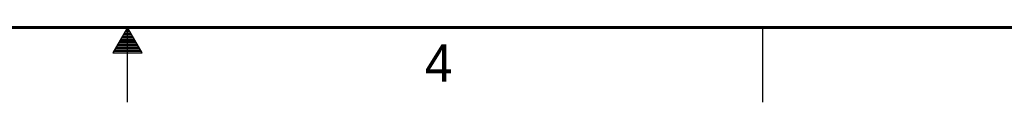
# Model space of a CAD drawing. Header units: inches. Extents: x 0 to 34, y 0 to 22.
# Tile 5 of 21: x 16.3 to 22.9, y 0 to 0.5. Entities that reach past the tile are written whole.
import ezdxf

# ---------------------------------------------------------------- set-up
doc = ezdxf.new("R2010")
doc.units = ezdxf.units.IN
doc.header["$LTSCALE"] = 1.87
doc.header["$MEASUREMENT"] = 0
doc.layers.get('0').update_dxf_attribs({"linetype": 'CONTINUOUS'})
doc.styles.add('TEXTSTYLE_2', font='txt')

msp = doc.modelspace()

# ---------------------------------------------------------------- linework, layer by layer
at = {"color": 2, "linetype": 'CONTINUOUS'}
for p, q in [((17, 0.5), (16.902, 0.3303)), ((16.9827, 0.47), (17.0173, 0.47)), ((16.9885, 0.48), (17.0116, 0.48)), ((16.9942, 0.49), (17.0058, 0.49)), ((17.098, 0.3303), (17, 0.5)), ((17, 0), (17, 0.5)), ((21.25, 0), (21.25, 0.5)), ((16.9423, 0.4), (17.0578, 0.4)), ((16.9481, 0.41), (17.052, 0.41)), ((16.9538, 0.42), (17.0462, 0.42)), ((16.9596, 0.43), (17.0404, 0.43)), ((16.9654, 0.44), (17.0347, 0.44)), ((16.9712, 0.45), (17.0289, 0.45)), ((16.9769, 0.46), (17.0231, 0.46)), ((16.902, 0.3303), (17.098, 0.3303)), ((16.9076, 0.34), (17.0924, 0.34)), ((16.9134, 0.35), (17.0866, 0.35)), ((16.9192, 0.36), (17.0808, 0.36)), ((16.925, 0.37), (17.0751, 0.37)), ((16.9307, 0.38), (17.0693, 0.38)), ((16.9365, 0.39), (17.0635, 0.39))]:
    msp.add_line(p, q, dxfattribs=at)
at = {"color": 7, "linetype": 'CONTINUOUS', "const_width": 0.02}
msp.add_lwpolyline([(0.5, 0.5), (33.5, 0.5)], dxfattribs=at)

# ---------------------------------------------------------------- texts
at = {"color": 2, "linetype": 'CONTINUOUS', "insert": (18.9884, 0.3869), "char_height": 0.25, "width": 0.25, "attachment_point": 1, "line_spacing_factor": 0.9, "style": 'TEXTSTYLE_2'}
msp.add_mtext('4', dxfattribs=at)

doc.saveas('drawing.dxf')
